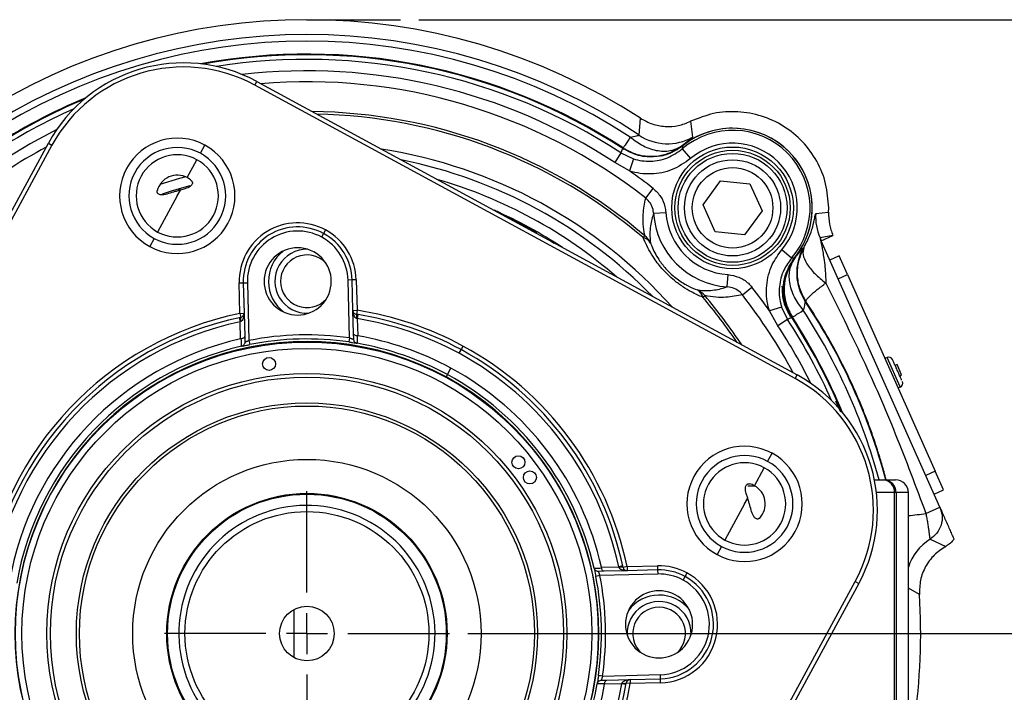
# Model space of a CAD drawing. Header units: inches. Extents: x 0.4 to 16.6, y 0.2 to 10.8.
# Tile 5 of 23: x 2.3 to 5, y 6 to 7.8. Entities that reach past the tile are written whole.
import ezdxf

# ---------------------------------------------------------------- set-up
doc = ezdxf.new("R2010")
doc.units = ezdxf.units.IN
doc.header["$MEASUREMENT"] = 0
doc.layers.add('SLD-0', color=7, linetype='Continuous', lineweight=25)
doc.styles.add('SLDTEXTSTYLE0', font='TXT', dxfattribs={"width": 0.75})
doc.dimstyles.new('SLDDIMSTYLE0', dxfattribs={"dimtxt": 0.125, "dimasz": 0.13, "dimexe": 0, "dimexo": 0.0625, "dimgap": 0.03125, "dimtad": 0, "dimtih": 1, "dimtoh": 1, "dimlfac": 1.8, "dimrnd": 1e-09, "dimzin": 12, "dimdsep": 46, "dimtxsty": 'SLDTEXTSTYLE0', "dimsah": 1, "dimcen": 0.09, "dimadec": 0, "dimazin": 3, "dimtfac": 1, "dimtofl": 0, "dimtmove": 0, "dimatfit": 3, "dimfxl": 0, "dimfrac": 2, "dimtolj": 1, "dimtzin": 12, "dimarcsym": 0})

# ---------------------------------------------------------------- blocks, each defined once
blk = doc.blocks.new('_D')
at = {"layer": 'SLD-0'}
for p, q in [((3.4096, 7.791), (6.5846, 7.791)), ((6.4596, 7.791), (6.4596, 5.3084)), ((6.321, 5.0827), (6.2829, 5.0827)), ((6.2829, 5.0827), (6.2829, 4.8843)), ((6.5981, 5.0827), (6.6362, 5.0827)), ((6.6362, 5.0827), (6.6362, 4.8843)), ((6.2829, 4.8843), (6.321, 4.8843)), ((6.4596, 3.7149), (6.4596, 4.8589)), ((6.6362, 4.8843), (6.5981, 4.8843)), ((5.5893, 3.7149), (6.5846, 3.7149))]:
    blk.add_line(p, q, dxfattribs=at)
for points in [[(6.4596, 7.791), (6.4396, 7.661), (6.4796, 7.661)], [(6.4596, 3.7149), (6.4796, 3.8449), (6.4396, 3.8449)]]:
    blk.add_solid(points, dxfattribs=at)
at = {"layer": 'SLD-0', "char_height": 0.125, "attachment_point": 1, "style": 'SLDTEXTSTYLE0'}
for s, insert in [('7.34', (6.2979, 5.2692)), ('186', (6.321, 5.0454))]:
    blk.add_mtext(s, dxfattribs=dict(at, insert=insert))
blk = doc.blocks.new('_D_4')
at = {"layer": 'SLD-0'}
for p, q in [((3.5422, 6.1271), (6.2295, 6.1271)), ((6.1045, 6.1271), (6.1045, 4.5456)), ((5.966, 4.3198), (5.9279, 4.3198)), ((5.9279, 4.3198), (5.9279, 4.1214)), ((6.2431, 4.3198), (6.2811, 4.3198)), ((6.2811, 4.3198), (6.2811, 4.1214)), ((5.9279, 4.1214), (5.966, 4.1214)), ((6.2811, 4.1214), (6.2431, 4.1214)), ((6.1045, 3.7149), (6.1045, 4.096)), ((5.5893, 3.7149), (6.2295, 3.7149))]:
    blk.add_line(p, q, dxfattribs=at)
for points in [[(6.1045, 6.1271), (6.0845, 5.9971), (6.1245, 5.9971)], [(6.1045, 3.7149), (6.1245, 3.8449), (6.0845, 3.8449)]]:
    blk.add_solid(points, dxfattribs=at)
at = {"layer": 'SLD-0', "char_height": 0.125, "attachment_point": 1, "style": 'SLDTEXTSTYLE0'}
for s, insert in [('4.34', (5.9429, 4.5063)), ('110', (5.966, 4.2825))]:
    blk.add_mtext(s, dxfattribs=dict(at, insert=insert))
blk = doc.blocks.new('SW_CENTERMARKSYMBOL_1')
at = {"layer": 'SLD-0', "color": 0}
for p, q in [((0, 0.1111), (0, 0.3861)), ((0, 0), (0, 0.0556)), ((-0.1111, 0), (-0.3861, 0)), ((0, 0), (-0.0556, 0)), ((0, 0), (0, -0.0556)), ((0, 0), (0.0556, 0)), ((0.1111, 0), (0.3861, 0)), ((0, -0.1111), (0, -0.3861))]:
    blk.add_line(p, q, dxfattribs=at)

msp = doc.modelspace()

# ---------------------------------------------------------------- linework, layer by layer
at = {"color": 7, "linetype": 'Continuous', "lineweight": 25}
for p, q in [((2.9649, 7.6135), (2.9702, 7.6232)), ((4.4296, 6.8182), (2.9649, 7.6135)), ((2.9702, 7.6232), (4.4349, 6.828)), ((4.0065, 7.478), (4.0103, 7.5239)), ((4.1464, 7.5155), (4.1518, 7.4727)), ((1.61, 5.9912), (2.4052, 7.4559)), ((2.415, 7.4506), (1.6197, 5.9859)), ((2.4052, 7.4559), (2.415, 7.4506)), ((2.8173, 7.4288), (2.8292, 7.4508)), ((3.9575, 7.4299), (3.9405, 7.4039)), ((3.9575, 7.4299), (3.991, 7.414)), ((3.9648, 7.4383), (3.9634, 7.4432)), ((4.1236, 7.4408), (4.1461, 7.4144)), ((2.7814, 7.3628), (2.8079, 7.4115)), ((3.9805, 7.381), (3.9405, 7.4039)), ((3.991, 7.414), (3.9805, 7.381)), ((4.1803, 7.2893), (4.2273, 7.3542)), ((4.2273, 7.3542), (4.3071, 7.3459)), ((4.3071, 7.3459), (4.3398, 7.2727)), ((2.7547, 7.3135), (2.7632, 7.3291)), ((2.7756, 7.3326), (2.7632, 7.3291)), ((4.0246, 7.3076), (4.0448, 7.3336)), ((2.7547, 7.3135), (2.7015, 7.2155)), ((4.2129, 7.2161), (4.1803, 7.2893)), ((4.0458, 7.2666), (4.079, 7.2688)), ((4.3398, 7.2727), (4.2927, 7.2078)), ((4.4855, 7.2656), (4.5204, 7.269)), ((4.5204, 7.269), (4.5206, 7.281)), ((3.1462, 7.2015), (3.1515, 7.2113)), ((3.1568, 7.2211), (3.1515, 7.2113)), ((4.2927, 7.2078), (4.2129, 7.2161)), ((2.6921, 7.1982), (2.6801, 7.1762)), ((4.0177, 7.2004), (4.0221, 7.2055)), ((4.5322, 7.2061), (4.4972, 7.1997)), ((4.4972, 7.1997), (4.5006, 7.192)), ((4.5006, 7.192), (4.5322, 7.2061)), ((4.8221, 6.4698), (4.5006, 7.192)), ((4.4199, 7.1446), (4.3935, 7.1671)), ((4.4517, 7.1727), (4.453, 7.1725)), ((4.5494, 7.1508), (4.524, 7.1395)), ((4.572, 7.1), (4.5494, 7.1508)), ((4.2456, 7.0668), (4.2479, 7.1)), ((4.5466, 7.0887), (4.572, 7.1)), ((4.572, 7.1), (4.8092, 6.5671)), ((2.9225, 7.0775), (2.9336, 7.0778)), ((2.9247, 6.995), (2.9225, 7.0775)), ((2.9336, 7.0778), (2.9447, 7.0781)), ((2.9336, 7.0778), (2.9358, 6.9953)), ((2.9447, 7.0781), (2.9488, 6.9213)), ((3.2286, 7.0855), (3.2175, 7.0852)), ((3.2216, 6.9285), (3.2175, 7.0852)), ((3.2398, 7.0858), (3.2286, 7.0855)), ((3.2308, 7.003), (3.2286, 7.0855)), ((3.2398, 7.0858), (3.2419, 7.0033)), ((4.3981, 7.0734), (4.4007, 7.0826)), ((4.2866, 7.0455), (4.3126, 7.0658)), ((4.3981, 7.059), (4.3977, 7.0601)), ((4.398, 7.0616), (4.398, 7.0645)), ((4.3981, 7.059), (4.398, 7.0616)), ((4.1794, 7.0386), (4.1845, 7.043)), ((4.4584, 7.0275), (4.4571, 7.0274)), ((2.9247, 6.995), (2.9358, 6.9953)), ((2.9247, 6.995), (2.9269, 6.9841)), ((2.9358, 6.9953), (2.9374, 6.9325)), ((3.2308, 7.003), (3.2419, 7.0033)), ((3.2324, 6.9403), (3.2308, 7.003)), ((3.2419, 7.0033), (3.2402, 6.9923)), ((4.393, 7.012), (4.36, 7.0015)), ((4.3829, 6.9614), (4.36, 7.0015)), ((4.393, 7.012), (4.409, 6.9784)), ((2.9229, 6.9833), (2.9252, 6.9724)), ((2.9265, 6.9257), (2.9252, 6.9724)), ((3.2443, 6.9917), (3.2425, 6.9807)), ((3.2425, 6.9807), (3.2437, 6.934)), ((4.409, 6.9784), (4.3829, 6.9614)), ((4.4223, 6.9844), (4.4173, 6.9858)), ((3.2329, 6.9246), (3.2324, 6.9403)), ((2.9374, 6.9325), (2.9378, 6.9169)), ((2.9488, 6.9213), (2.951, 6.9104)), ((3.2216, 6.9285), (3.2201, 6.9175)), ((3.5186, 6.8868), (3.5239, 6.8965)), ((3.5292, 6.9063), (3.5239, 6.8965)), ((4.679, 6.8753), (4.6732, 6.8727)), ((3.4872, 6.8289), (3.4967, 6.8465)), ((4.7058, 6.856), (4.7008, 6.8538)), ((4.7183, 6.8281), (4.7058, 6.856)), ((3.4872, 6.8289), (3.4837, 6.8226)), ((4.4296, 6.8182), (4.4349, 6.828)), ((4.7132, 6.8259), (4.7183, 6.8281)), ((4.7088, 6.7928), (4.7146, 6.7954)), ((4.5535, 6.7272), (4.5395, 6.7574)), ((4.3551, 6.5938), (4.3671, 6.6158)), ((4.3193, 6.5278), (4.3458, 6.5765)), ((4.8092, 6.5671), (4.7838, 6.5558)), ((4.8318, 6.5164), (4.8092, 6.5671)), ((4.6446, 6.5438), (4.669, 6.5438)), ((4.669, 6.5438), (4.7019, 6.5438)), ((4.8064, 6.5051), (4.8318, 6.5164)), ((4.2925, 6.4785), (4.301, 6.4941)), ((4.301, 6.4941), (4.2972, 6.5065)), ((4.6989, 5.7451), (4.6989, 6.509)), ((4.7037, 6.509), (4.6989, 6.509)), ((4.7037, 6.509), (4.7037, 5.7451)), ((4.7366, 6.509), (4.7037, 6.509)), ((4.7366, 6.1955), (4.7366, 6.509)), ((4.7366, 6.1955), (4.7366, 6.509)), ((4.2925, 6.4785), (4.2393, 6.3805)), ((4.784, 6.4529), (4.8221, 6.4698)), ((4.7954, 6.3827), (4.838, 6.3633)), ((4.2299, 6.3632), (4.218, 6.3412)), ((3.9048, 6.3067), (3.9514, 6.308)), ((3.9623, 6.3103), (3.9514, 6.308)), ((3.974, 6.3086), (3.9631, 6.3063)), ((3.974, 6.3086), (4.0565, 6.3107)), ((3.974, 6.3086), (3.9743, 6.2974)), ((4.0568, 6.2996), (3.9743, 6.2974)), ((4.0565, 6.3107), (4.0568, 6.2996)), ((4.0568, 6.2996), (4.0571, 6.2885)), ((3.9003, 6.2844), (3.8894, 6.2822)), ((3.9116, 6.2958), (3.8959, 6.2954)), ((4.0571, 6.2885), (3.9003, 6.2844)), ((3.9743, 6.2974), (3.9116, 6.2958)), ((4.1258, 6.272), (4.1311, 6.2818)), ((4.1364, 6.2915), (4.1311, 6.2818)), ((3.7972, 4.8036), (4.5925, 6.2683)), ((4.6023, 6.263), (3.807, 4.7983)), ((4.5925, 6.2683), (4.6023, 6.263)), ((3.0717, 6.0617), (3.0717, 6.1925)), ((4.7366, 6.1955), (4.7366, 6.1955)), ((4.7366, 5.7451), (4.7366, 6.0587)), ((4.7366, 5.7451), (4.7366, 6.0587)), ((4.7366, 6.0587), (4.7366, 6.0587)), ((3.9075, 6.0116), (3.8965, 6.0132)), ((3.9075, 6.0116), (4.0642, 6.0157)), ((4.0645, 6.0046), (4.0642, 6.0157)), ((3.9037, 6.0004), (3.9193, 6.0008)), ((3.9597, 5.9907), (3.9131, 5.9895)), ((3.9193, 6.0008), (3.982, 6.0024)), ((3.9707, 5.989), (3.9597, 5.9907)), ((3.9823, 5.9913), (3.9713, 5.993)), ((3.982, 6.0024), (4.0645, 6.0046)), ((3.982, 6.0024), (3.9823, 5.9913)), ((4.0648, 5.9935), (3.9823, 5.9913)), ((4.0648, 5.9935), (4.0645, 6.0046))]:
    msp.add_line(p, q, dxfattribs=at)
at = {"color": 8, "linetype": 'Continuous', "lineweight": 25}
for p, q in [((2.7577, 7.3305), (2.7626, 7.3319)), ((3.7608, 7.1952), (3.7763, 7.1856)), ((4.7146, 6.7954), (4.679, 6.8753)), ((4.3217, 6.5264), (4.3011, 6.5264)), ((4.6989, 6.509), (4.6501, 6.509)), ((4.7366, 6.509), (4.7366, 6.509)), ((4.7666, 6.233), (4.7366, 6.2504))]:
    msp.add_line(p, q, dxfattribs=at)
at = {"color": 8, "linetype": 'Continuous', "lineweight": 25, "flags": 128}
for points in [[(2.4283, 7.4934), (2.3555, 7.4549), (2.2718, 7.4039)], [(2.7776, 7.3647), (2.7609, 7.3601), (2.7076, 7.3439)], [(2.7146, 7.3193), (2.7415, 7.3278), (2.7898, 7.3414)], [(3.6402, 7.2604), (3.6555, 7.253), (3.7292, 7.214)]]:
    msp.add_lwpolyline(points, dxfattribs=at)
at = {"color": 7, "linetype": 'Continuous', "lineweight": 25}
for centre, radius in [((4.26, 7.281), 0.1649), ((4.26, 7.281), 0.1562), ((4.26, 7.281), 0.1476), ((4.26, 7.281), 0.1303), ((4.26, 7.281), 0.1092), ((3.1061, 6.1271), 0.79), ((3.1061, 6.1271), 0.7726), ((3.0034, 6.8578), 0.0176), ((3.1061, 6.1271), 0.7049), ((3.1061, 6.1271), 0.6953), ((3.1061, 6.1271), 0.625), ((3.1061, 6.1271), 0.6167), ((3.1061, 6.1271), 0.4722), ((3.6795, 6.5914), 0.0176), ((3.7105, 6.5503), 0.0176), ((3.1061, 6.1271), 0.38), ((3.1061, 6.1271), 0.3778), ((3.1061, 6.1271), 0.3306), ((3.1061, 6.1271), 0.0739)]:
    msp.add_circle(centre, radius, dxfattribs=at)
for centre, radius, start, end in [((3.1061, 6.1271), 1.6639, 57.0827, 122.9173), ((3.1061, 6.1271), 1.6235, 56.3186, 123.6814), ((3.1061, 6.1271), 1.6059, 56.9214, 123.0786), ((3.1061, 6.1271), 1.5689, 56.9123, 100.357), ((2.7714, 7.2571), 0.4167, 61.5, 151.5), ((2.7714, 7.2571), 0.4056, 61.5, 151.5), ((3.1061, 6.1271), 1.5689, 112.643, 123.0877), ((4.0835, 7.5937), 0.1389, 236.3445, 299.4476), ((4.2601, 7.281), 0.2101, 319.4979, 130.5021), ((4.2601, 7.281), 0.2158, 90, 128.7347), ((4.2601, 7.281), 0.2158, 321.2653, 128.7347), ((4.2601, 7.281), 0.2158, 321.2653, 90), ((2.7547, 7.3135), 0.1563, 61.5, 241.5), ((2.7547, 7.3135), 0.1563, 241.5, 61.5), ((4.2601, 7.281), 0.1754, 319.4979, 130.5021), ((2.7547, 7.3135), 0.1312, 61.5, 241.5), ((2.7547, 7.3135), 0.1115, 61.5, 241.5), ((2.7547, 7.3135), 0.1312, 241.5, 61.5), ((2.7547, 7.3135), 0.1115, 241.5, 61.5), ((2.7547, 7.3135), 0.0561, 61.5, 166.0911), ((3.1061, 6.1271), 1.5287, 52.1172, 55.1115), ((2.7547, 7.3135), 0.0561, 46.9089, 61.5), ((4.2601, 7.281), 0.2148, 183.8578, 266.1422), ((4.2601, 7.281), 0.1815, 183.8578, 266.1422), ((4.6241, 7.2562), 0.1389, 176.0971, 203.9901), ((3.0811, 7.0816), 0.1587, 61.5, 181.5), ((3.0811, 7.0816), 0.1476, 61.5, 181.5), ((3.0811, 7.0816), 0.1365, 61.5, 181.5), ((3.0811, 7.0816), 0.1476, 1.5, 61.5), ((3.0811, 7.0816), 0.1587, 1.5, 61.5), ((3.0811, 7.0816), 0.1365, 1.5, 61.5), ((4.0106, 7.1703), 0.0309, 29.5769, 76.7558), ((3.9887, 7.1638), 0.0534, 23.9953, 51.3241), ((3.0811, 7.0816), 0.0911, 61.5, 241.5), ((3.1061, 7.082), 0.1042, 128.2145, 233.2855), ((3.1061, 7.082), 0.0868, 88.7992, 272.7008), ((3.0811, 7.0816), 0.0911, 241.5, 61.5), ((4.5727, 7.1044), 0.1389, 150.5524, 213.6555), ((3.1061, 7.082), 0.0714, 44.3049, 317.1951), ((4.1493, 7.0316), 0.0309, 13.2442, 60.4231), ((4.1428, 7.0096), 0.0534, 38.6759, 66.0047), ((3.1061, 6.1271), 1.5287, 34.8885, 37.8828), ((3.1061, 6.1271), 0.8867, 101.8094, 171.1906), ((2.9247, 6.995), 0.0111, 281.8094, 1.5), ((3.2419, 7.0033), 0.0111, 181.5, 261.1906), ((3.1061, 6.1271), 0.8867, 61.5, 81.1906), ((3.1061, 6.1271), 0.8756, 101.8094, 171.1906), ((3.1061, 6.1271), 0.8644, 102.0774, 170.9226), ((2.9429, 6.9791), 0.0168, 162.4816, 200.5184), ((3.1061, 6.1271), 0.8756, 61.5, 81.1906), ((3.2245, 6.9864), 0.0168, 342.4816, 20.5184), ((3.1061, 6.1271), 0.8644, 61.5, 80.9226), ((3.1061, 6.1271), 1.5688, 22.6458, 33.0877), ((3.1061, 6.1271), 0.8186, 102.6773, 170.3227), ((3.1061, 6.1271), 0.7914, 61.5, 241.5), ((3.1061, 6.1271), 0.8097, 81.7971, 101.2029), ((3.1061, 6.1271), 0.7985, 81.7971, 101.2029), ((3.1061, 6.1271), 0.7985, 61.5, 80.1766), ((3.1061, 6.1271), 0.8186, 61.5, 80.3227), ((3.1061, 6.1271), 0.7985, 102.8234, 170.1766), ((3.1061, 6.1271), 0.8644, 12.0774, 61.5), ((3.1061, 6.1271), 0.8756, 11.8094, 61.5), ((3.1061, 6.1271), 0.8867, 11.8094, 61.5), ((4.6835, 6.8651), 0.0111, 24, 114), ((3.1061, 6.1271), 0.8186, 12.6773, 61.5), ((3.1061, 6.1271), 0.7914, 241.5, 61.5), ((3.1061, 6.1271), 0.7985, 12.8234, 61.5), ((4.2361, 6.4618), 0.4056, 331.5, 61.5), ((4.2361, 6.4618), 0.4167, 331.5, 61.5), ((4.7101, 6.8055), 0.0111, 294, 24), ((4.2925, 6.4785), 0.1563, 61.5, 241.5), ((4.2925, 6.4785), 0.1312, 61.5, 241.5), ((4.2925, 6.4785), 0.1563, 241.5, 61.5), ((4.2925, 6.4785), 0.1312, 241.5, 61.5), ((4.2925, 6.4785), 0.1115, 61.5, 241.5), ((4.2925, 6.4785), 0.1115, 241.5, 61.5), ((4.6664, 6.5113), 0.0326, 356.0742, 85.4441), ((4.669, 6.509), 0.0347, 359.9756, 89.9756), ((4.7019, 6.509), 0.0347, 0, 90), ((4.7019, 6.509), 0.0347, 359.9756, 89.9756), ((4.2925, 6.4785), 0.0561, 61.5, 76.0911), ((4.2925, 6.4785), 0.0561, 316.9089, 61.5), ((3.1061, 6.1271), 0.3472, 245.0053, 235.3929), ((3.9581, 6.2903), 0.0168, 72.4816, 110.5184), ((3.974, 6.3086), 0.0111, 191.8094, 271.5), ((4.0607, 6.1521), 0.1587, 61.5, 91.5), ((4.0607, 6.1521), 0.1476, 61.5, 91.5), ((3.1061, 6.1271), 0.7985, 351.7971, 11.2029), ((3.1061, 6.1271), 0.8097, 351.7971, 11.2029), ((4.0607, 6.1521), 0.1365, 61.5, 91.5), ((4.0607, 6.1521), 0.1476, 271.5, 61.5), ((4.0607, 6.1521), 0.1587, 271.5, 61.5), ((4.0607, 6.1521), 0.1365, 271.5, 61.5), ((4.0607, 6.1521), 0.0911, 61.5, 241.5), ((4.061, 6.1271), 0.1042, 38.2145, 143.2855), ((4.0607, 6.1521), 0.0911, 241.5, 61.5), ((3.1061, 6.1271), 1.6639, 351.6439, 3.6483), ((4.061, 6.1271), 0.0868, 358.7992, 182.7008), ((4.061, 6.1271), 0.0714, 90, 227.1951), ((4.061, 6.1271), 0.0714, 314.3049, 90), ((3.1061, 6.1271), 0.7985, 282.8234, 350.1766), ((3.1061, 6.1271), 0.8756, 281.8094, 351.1906), ((3.1061, 6.1271), 0.8186, 282.6773, 350.3227), ((3.1061, 6.1271), 0.8644, 282.0774, 350.9226), ((3.1061, 6.1271), 0.8867, 281.8094, 351.1906), ((3.9655, 6.0087), 0.0168, 252.4816, 290.5184), ((3.9823, 5.9913), 0.0111, 91.5, 171.1906)]:
    msp.add_arc(centre, radius, start, end, dxfattribs=at)
at = {"color": 8, "linetype": 'Continuous', "lineweight": 25}
for centre, radius, start, end in [((3.1061, 6.1271), 1.5707, 56.9214, 100.5733), ((3.1061, 6.1271), 1.5688, 56.9123, 100.3542), ((3.1061, 6.1271), 1.5563, 56.8366, 99.0631), ((3.1061, 6.1271), 1.5253, 56.8366, 96.6143), ((3.1061, 6.1271), 1.4957, 52.1172, 94.8084), ((3.1061, 6.1271), 1.5707, 112.4267, 123.0786), ((3.1061, 6.1271), 1.5688, 112.6458, 123.0877), ((3.1061, 6.1271), 1.5563, 113.9369, 123.1634), ((3.1061, 6.1271), 1.4149, 49.6581, 89.4378), ((3.1061, 6.1271), 1.4081, 49.6581, 88.9144), ((3.1061, 6.1271), 1.4957, 118.1916, 127.8828), ((3.1061, 6.1271), 1.3282, 41.7449, 81.2551), ((3.1061, 6.1271), 1.3088, 44.2565, 78.7435), ((3.1061, 6.1271), 1.2804, 48.9816, 74.0184), ((3.1061, 6.1271), 1.2548, 56.4872, 66.1028), ((3.1061, 6.1271), 1.4081, 34.0856, 40.3419), ((3.1061, 6.1271), 1.4149, 33.5622, 40.3419), ((3.1061, 6.1271), 1.4957, 28.1916, 37.8828), ((3.1061, 6.1271), 1.6235, 14.8715, 33.6814), ((3.1061, 6.1271), 1.6059, 15.0381, 33.0786), ((3.1061, 6.1271), 1.5563, 23.9369, 33.1634), ((3.1061, 6.1271), 1.5707, 22.4267, 33.0786), ((3.1061, 6.1271), 1.5253, 26.3857, 33.1634), ((4.6586, 7.2313), 0.7885, 275.6804, 279.1568), ((4.869, 6.2648), 0.139, 121.954, 162.2998)]:
    msp.add_arc(centre, radius, start, end, dxfattribs=at)
at = {"color": 7, "linetype": 'Continuous', "lineweight": 25}
for points in [[(4.5206, 7.281), (4.519, 7.303), (4.5158, 7.3469), (4.4903, 7.4086), (4.4513, 7.4622), (4.3999, 7.5042), (4.3396, 7.5321), (4.2744, 7.5438), (4.2077, 7.5399), (4.1668, 7.5236), (4.1464, 7.5155)], [(3.9826, 7.4727), (3.9772, 7.4644), (3.9664, 7.4478), (3.9644, 7.4448), (3.9634, 7.4432)], [(4.4223, 6.9844), (4.4238, 6.9854), (4.4268, 6.9874), (4.4434, 6.9982), (4.4517, 7.0036)], [(4.8221, 6.4698), (4.8247, 6.4619), (4.8299, 6.446), (4.8264, 6.4209), (4.8152, 6.398), (4.802, 6.3878), (4.7954, 6.3827)]]:
    msp.add_open_spline(points, degree=3, dxfattribs=at)
for points, knots in [([(4.0103, 7.5239), (4.0208, 7.5181), (4.0417, 7.5067), (4.0772, 7.5005), (4.1132, 7.5023), (4.1353, 7.5111), (4.1464, 7.5155)], [0, 0, 0, 0, 0.2497749, 0.5001063, 0.7504511, 1, 1, 1, 1]), ([(3.9826, 7.4727), (3.9887, 7.4741), (3.9978, 7.4763), (4.0055, 7.4774), (4.0061, 7.4778), (4.0065, 7.478)], [0, 0, 0, 0, 0.497936, 0.748079, 1, 1, 1, 1]), ([(3.9634, 7.4432), (3.9759, 7.4366), (4.0015, 7.423), (4.0425, 7.4191), (4.086, 7.4259), (4.1107, 7.4414), (4.1255, 7.4508)], [0, 0, 0, 0, 0.243881, 0.500124, 0.699654, 1, 1, 1, 1]), ([(3.9826, 7.4727), (3.9942, 7.464), (4.0182, 7.4461), (4.0582, 7.4339), (4.0964, 7.4342), (4.116, 7.4454), (4.1255, 7.4508)], [0, 0, 0, 0, 0.243136, 0.5, 0.756864, 1, 1, 1, 1]), ([(4.1253, 7.449), (4.1121, 7.4402), (4.0936, 7.4278), (4.0722, 7.4226), (4.066, 7.4212)], [0, 0, 0, 0, 0.71275, 1, 1, 1, 1]), ([(4.1251, 7.4494), (4.112, 7.4406), (4.094, 7.4285), (4.0732, 7.4233), (4.0676, 7.4219)], [0, 0, 0, 0, 0.729749, 1, 1, 1, 1]), ([(4.1251, 7.4494), (4.1248, 7.4477), (4.1242, 7.4449), (4.1238, 7.442), (4.1236, 7.4408)], [0, 0, 0, 0, 0.576727, 1, 1, 1, 1]), ([(4.1518, 7.4727), (4.1507, 7.4715), (4.1485, 7.4692), (4.1331, 7.4569), (4.1255, 7.4508)], [0, 0, 0, 0, 0.500346, 1, 1, 1, 1]), ([(3.9575, 7.4299), (3.9582, 7.4317), (3.9599, 7.4356), (3.9616, 7.4394), (3.9626, 7.4415)], [0, 0, 0, 0, 0.450353, 1, 1, 1, 1]), ([(4.0595, 7.4207), (4.0569, 7.4204), (4.0389, 7.4179), (4.0042, 7.4199), (3.9765, 7.4343), (3.9626, 7.4415)], [0, 0, 0, 0, 0.07803, 0.53902, 1, 1, 1, 1]), ([(3.991, 7.414), (3.9912, 7.4139), (4.0061, 7.4092), (4.0377, 7.4049), (4.0849, 7.4138), (4.1107, 7.4318), (4.1236, 7.4408)], [0, 0, 0, 0, 0.0032673, 0.3349165, 0.6673831, 1, 1, 1, 1]), ([(4.0676, 7.4219), (4.0675, 7.4218), (4.0647, 7.4213), (4.0621, 7.421), (4.0595, 7.4207)], [0, 0, 0, 0, 0.020091, 1, 1, 1, 1]), ([(4.1461, 7.4144), (4.13, 7.4032), (4.0978, 7.3807), (4.0388, 7.3697), (3.9994, 7.375), (3.9807, 7.3809), (3.9805, 7.381)], [0, 0, 0, 0, 0.332453, 0.664935, 0.996731, 1, 1, 1, 1]), ([(2.793, 7.3544), (2.7936, 7.3538), (2.7946, 7.3527), (2.7956, 7.3505), (2.7958, 7.3483), (2.7952, 7.3454), (2.7933, 7.3424), (2.7875, 7.3367), (2.7809, 7.3344), (2.7756, 7.3326)], [0, 0, 0, 0, 0.064717, 0.125011, 0.185632, 0.251502, 0.376747, 0.502182, 1, 1, 1, 1]), ([(2.7267, 7.3181), (2.7214, 7.3168), (2.7146, 7.3151), (2.7066, 7.3167), (2.7034, 7.3182), (2.7013, 7.3202), (2.7002, 7.3223), (2.6998, 7.3246), (2.7001, 7.3262), (2.7003, 7.327)], [0, 0, 0, 0, 0.495678, 0.622011, 0.747804, 0.813896, 0.874683, 0.935121, 1, 1, 1, 1]), ([(2.7632, 7.3291), (2.7601, 7.3282), (2.7555, 7.3269), (2.749, 7.325), (2.7395, 7.3221), (2.7324, 7.3199), (2.7267, 7.3181)], [0, 0, 0, 0, 0.251096, 0.375964, 0.500949, 1, 1, 1, 1]), ([(4.0448, 7.3336), (4.052, 7.3267), (4.0666, 7.3129), (4.0766, 7.289), (4.0784, 7.274), (4.079, 7.2688)], [0, 0, 0, 0, 0.397023, 0.793893, 1, 1, 1, 1]), ([(4.0221, 7.2055), (4.022, 7.206), (4.0197, 7.2171), (4.0173, 7.2369), (4.0172, 7.2713), (4.0216, 7.2932), (4.0246, 7.3076)], [0, 0, 0, 0, 0.010656, 0.261885, 0.513518, 1, 1, 1, 1]), ([(4.0458, 7.2666), (4.0454, 7.2698), (4.0443, 7.2793), (4.0382, 7.2944), (4.0291, 7.3032), (4.0246, 7.3076)], [0, 0, 0, 0, 0.207401, 0.604963, 1, 1, 1, 1]), ([(4.0458, 7.2666), (4.0426, 7.2554), (4.0377, 7.2382), (4.0352, 7.2108), (4.0367, 7.194), (4.0375, 7.1855)], [0, 0, 0, 0, 0.478635, 0.739204, 1, 1, 1, 1]), ([(4.453, 7.1725), (4.4591, 7.1844), (4.4713, 7.208), (4.4795, 7.2369), (4.4839, 7.2602), (4.485, 7.2638), (4.4855, 7.2656)], [0, 0, 0, 0, 0.250221, 0.499617, 0.749828, 1, 1, 1, 1]), ([(4.5204, 7.269), (4.5205, 7.2582), (4.5208, 7.2365), (4.5284, 7.2163), (4.5322, 7.2061)], [0, 0, 0, 0, 0.498332, 1, 1, 1, 1]), ([(4.1794, 7.0386), (4.1691, 7.0431), (4.1514, 7.0507), (4.125, 7.0667), (4.0988, 7.0861), (4.0712, 7.1125), (4.0426, 7.1491), (4.0265, 7.1788), (4.0191, 7.1968), (4.0177, 7.2004)], [0, 0, 0, 0, 0.162162, 0.279449, 0.396439, 0.554663, 0.712236, 0.942879, 1, 1, 1, 1]), ([(4.0375, 7.1855), (4.0386, 7.1827), (4.0439, 7.1687), (4.0557, 7.1455), (4.0774, 7.117), (4.0933, 7.1015), (4.1107, 7.087), (4.1248, 7.0775), (4.1455, 7.0661), (4.1564, 7.0617), (4.1646, 7.0584)], [0, 0, 0, 0, 0.0604263, 0.2958272, 0.4481007, 0.5756539, 0.5987821, 0.7719113, 0.8304807, 1, 1, 1, 1]), ([(4.4972, 7.1997), (4.4972, 7.1996), (4.4972, 7.1994), (4.4975, 7.1976), (4.4981, 7.1948), (4.4994, 7.1881), (4.5017, 7.1773), (4.5047, 7.1616), (4.5077, 7.143), (4.5105, 7.1215), (4.5124, 7.0989), (4.5125, 7.0843), (4.5126, 7.0771)], [0, 0, 0, 0, 0.026041, 0.054674, 0.087614, 0.126006, 0.251224, 0.358574, 0.501003, 0.680493, 0.843924, 1, 1, 1, 1]), ([(4.36, 7.0015), (4.3589, 7.0052), (4.3523, 7.0276), (4.3495, 7.0711), (4.3633, 7.1254), (4.3841, 7.1542), (4.3935, 7.1671)], [0, 0, 0, 0, 0.067291, 0.398, 0.728909, 1, 1, 1, 1]), ([(4.4298, 7.1464), (4.436, 7.1541), (4.4482, 7.1695), (4.4506, 7.1716), (4.4517, 7.1727)], [0, 0, 0, 0, 0.499962, 1, 1, 1, 1]), ([(4.453, 7.1725), (4.4477, 7.1611), (4.4369, 7.1379), (4.4337, 7.0991), (4.4399, 7.0608), (4.4523, 7.0385), (4.4584, 7.0275)], [0, 0, 0, 0, 0.247693, 0.4998393, 0.7540829, 1, 1, 1, 1]), ([(4.453, 7.1725), (4.4515, 7.1667), (4.4486, 7.1548), (4.4596, 7.13), (4.4809, 7.103), (4.5022, 7.0856), (4.5126, 7.0771)], [0, 0, 0, 0, 0.243758, 0.5, 0.756242, 1, 1, 1, 1]), ([(4.4199, 7.1446), (4.4123, 7.1342), (4.3957, 7.1112), (4.3846, 7.0677), (4.3868, 7.0329), (4.3921, 7.015), (4.393, 7.012)], [0, 0, 0, 0, 0.271237, 0.602164, 0.932744, 1, 1, 1, 1]), ([(4.3977, 7.0601), (4.3978, 7.064), (4.3984, 7.0793), (4.4048, 7.1101), (4.4198, 7.1329), (4.4284, 7.146)], [0, 0, 0, 0, 0.125551, 0.495144, 1, 1, 1, 1]), ([(4.4298, 7.1464), (4.4205, 7.1316), (4.4049, 7.107), (4.3982, 7.0634), (4.402, 7.0224), (4.4156, 6.9968), (4.4223, 6.9844)], [0, 0, 0, 0, 0.30035, 0.499876, 0.756119, 1, 1, 1, 1]), ([(4.4517, 7.0036), (4.443, 7.0152), (4.4252, 7.0392), (4.413, 7.0792), (4.4132, 7.1174), (4.4244, 7.1369), (4.4298, 7.1464)], [0, 0, 0, 0, 0.243136, 0.5, 0.756864, 1, 1, 1, 1]), ([(4.4199, 7.1446), (4.4211, 7.1448), (4.4239, 7.1452), (4.4267, 7.1457), (4.4284, 7.146)], [0, 0, 0, 0, 0.423273, 1, 1, 1, 1]), ([(4.2479, 7.1), (4.2579, 7.0983), (4.278, 7.0949), (4.2997, 7.0807), (4.3095, 7.0694), (4.3126, 7.0658)], [0, 0, 0, 0, 0.403564, 0.807281, 1, 1, 1, 1]), ([(4.4584, 7.0275), (4.4588, 7.0291), (4.4596, 7.0324), (4.4707, 7.0436), (4.4882, 7.0586), (4.5046, 7.071), (4.5126, 7.0771)], [0, 0, 0, 0, 0.245667, 0.5, 0.754333, 1, 1, 1, 1]), ([(4.5126, 7.0771), (4.5464, 7.0093), (4.6134, 6.8751), (4.7042, 6.6667), (4.7571, 6.525), (4.784, 6.4529)], [0, 0, 0, 0, 0.3339052, 0.6605872, 1, 1, 1, 1]), ([(4.1646, 7.0584), (4.1649, 7.0584), (4.1739, 7.0572), (4.1901, 7.0564), (4.2174, 7.0585), (4.2345, 7.0635), (4.2456, 7.0668)], [0, 0, 0, 0, 0.009851, 0.265541, 0.521513, 1, 1, 1, 1]), ([(4.2866, 7.0455), (4.2846, 7.0478), (4.2784, 7.0549), (4.2647, 7.0637), (4.252, 7.0658), (4.2456, 7.0668)], [0, 0, 0, 0, 0.191451, 0.594457, 1, 1, 1, 1]), ([(4.4173, 6.9858), (4.4103, 6.9986), (4.3962, 7.0244), (4.3953, 7.0537), (4.3948, 7.0684)], [0, 0, 0, 0, 0.499936, 1, 1, 1, 1]), ([(4.398, 7.0616), (4.398, 7.0613), (4.3979, 7.0608), (4.3978, 7.0603), (4.3977, 7.0602), (4.3977, 7.0601)], [0, 0, 0, 0, 0.615731, 0.960281, 1, 1, 1, 1]), ([(4.4206, 6.9836), (4.4133, 6.9974), (4.4033, 7.0165), (4.3987, 7.0428), (4.3983, 7.0538), (4.3981, 7.059)], [0, 0, 0, 0, 0.584451, 0.802874, 1, 1, 1, 1]), ([(4.2866, 7.0455), (4.2722, 7.0426), (4.2501, 7.0382), (4.2157, 7.038), (4.1949, 7.0414), (4.1845, 7.043)], [0, 0, 0, 0, 0.486338, 0.743005, 1, 1, 1, 1]), ([(4.4571, 7.0274), (4.4568, 7.0271), (4.4564, 7.0264), (4.4553, 7.0188), (4.4532, 7.0097), (4.4517, 7.0036)], [0, 0, 0, 0, 0.249706, 0.501477, 1, 1, 1, 1]), ([(2.9358, 6.9953), (2.9355, 6.9904), (2.9352, 6.9836), (2.9316, 6.9767), (2.9292, 6.9742), (2.9278, 6.9735), (2.9272, 6.9732)], [0, 0, 0, 0, 0.594659, 0.832285, 0.923062, 1, 1, 1, 1]), ([(3.2405, 6.9814), (3.2399, 6.9817), (3.2385, 6.9823), (3.236, 6.9847), (3.232, 6.9914), (3.2313, 6.9982), (3.2308, 7.003)], [0, 0, 0, 0, 0.076929, 0.167715, 0.40534, 1, 1, 1, 1]), ([(2.9272, 6.9732), (2.9269, 6.973), (2.9262, 6.9728), (2.9255, 6.9725), (2.9252, 6.9724)], [0, 0, 0, 0, 0.559996, 1, 1, 1, 1]), ([(3.2425, 6.9807), (3.2421, 6.9808), (3.2415, 6.9811), (3.2408, 6.9813), (3.2405, 6.9814)], [0, 0, 0, 0, 0.560004, 1, 1, 1, 1]), ([(4.4206, 6.9836), (4.4184, 6.9826), (4.4146, 6.9809), (4.4107, 6.9792), (4.409, 6.9784)], [0, 0, 0, 0, 0.549647, 1, 1, 1, 1]), ([(3.2419, 6.9343), (3.2406, 6.9344), (3.2379, 6.9348), (3.235, 6.9362), (3.2329, 6.9381), (3.2326, 6.9395), (3.2324, 6.9403)], [0, 0, 0, 0, 0.23507, 0.499387, 0.70666, 1, 1, 1, 1]), ([(2.9283, 6.926), (2.928, 6.926), (2.9274, 6.9259), (2.9267, 6.9258), (2.9265, 6.9257)], [0, 0, 0, 0, 0.559984, 1, 1, 1, 1]), ([(2.9374, 6.9325), (2.9373, 6.9317), (2.937, 6.9303), (2.9351, 6.9283), (2.9323, 6.9268), (2.9296, 6.9263), (2.9283, 6.926)], [0, 0, 0, 0, 0.293395, 0.500647, 0.764963, 1, 1, 1, 1]), ([(2.9289, 6.9057), (2.9288, 6.9095), (2.9286, 6.9163), (2.9284, 6.9231), (2.9283, 6.926)], [0, 0, 0, 0, 0.56, 1, 1, 1, 1]), ([(2.9378, 6.9169), (2.9377, 6.9154), (2.9375, 6.9129), (2.9355, 6.9096), (2.9328, 6.907), (2.9304, 6.9062), (2.9292, 6.9058)], [0, 0, 0, 0, 0.290569, 0.499597, 0.75988, 1, 1, 1, 1]), ([(2.9378, 6.9169), (2.9379, 6.9169), (2.9379, 6.917), (2.9386, 6.9172), (2.9396, 6.9177), (2.9413, 6.9183), (2.9434, 6.9193), (2.946, 6.9203), (2.9478, 6.9209), (2.9488, 6.9213)], [0, 0, 0, 0, 0.115963, 0.237624, 0.365581, 0.500347, 0.678667, 0.821542, 1, 1, 1, 1]), ([(3.2201, 6.9175), (3.2233, 6.917), (3.2297, 6.916), (3.237, 6.9148), (3.2413, 6.9141), (3.2418, 6.914), (3.2421, 6.914)], [0, 0, 0, 0, 0.280032, 0.55927, 0.779597, 1, 1, 1, 1]), ([(3.2216, 6.9285), (3.2227, 6.9281), (3.2245, 6.9276), (3.2272, 6.9267), (3.2293, 6.9259), (3.231, 6.9253), (3.2321, 6.9249), (3.2327, 6.9247), (3.2328, 6.9246), (3.2329, 6.9246)], [0, 0, 0, 0, 0.1785669, 0.3215564, 0.5001165, 0.6347267, 0.7625548, 0.8841138, 1, 1, 1, 1]), ([(3.2421, 6.914), (3.2409, 6.9143), (3.2384, 6.915), (3.2355, 6.9174), (3.2334, 6.9207), (3.2331, 6.9232), (3.2329, 6.9246)], [0, 0, 0, 0, 0.240095, 0.500392, 0.709391, 1, 1, 1, 1]), ([(3.2419, 6.9343), (3.242, 6.9305), (3.2421, 6.9237), (3.2423, 6.9169), (3.2424, 6.9139)], [0, 0, 0, 0, 0.56, 1, 1, 1, 1]), ([(3.2437, 6.934), (3.2434, 6.9341), (3.2428, 6.9342), (3.2421, 6.9342), (3.2419, 6.9343)], [0, 0, 0, 0, 0.560017, 1, 1, 1, 1]), ([(3.2424, 6.9139), (3.2423, 6.9139), (3.2422, 6.9139), (3.2421, 6.914), (3.2421, 6.914)], [0, 0, 0, 0, 0.5600003, 1, 1, 1, 1]), ([(2.9292, 6.9058), (2.9291, 6.9058), (2.929, 6.9057), (2.9289, 6.9057), (2.9289, 6.9057)], [0, 0, 0, 0, 0.56, 1, 1, 1, 1]), ([(2.9292, 6.9058), (2.9295, 6.9059), (2.9302, 6.906), (2.9352, 6.9071), (2.9424, 6.9087), (2.9481, 6.9098), (2.951, 6.9104)], [0, 0, 0, 0, 0.250724, 0.500115, 0.74996, 1, 1, 1, 1]), ([(4.7184, 6.8141), (4.7174, 6.8164), (4.7159, 6.8198), (4.7129, 6.8265), (4.7103, 6.8323), (4.7076, 6.8383), (4.7042, 6.8461), (4.7001, 6.8553), (4.6968, 6.8626), (4.695, 6.8668), (4.6941, 6.8688), (4.6936, 6.8697), (4.6937, 6.8696), (4.6937, 6.8695)], [0, 0, 0, 0, 0.144034, 0.222332, 0.300768, 0.379067, 0.457503, 0.601537, 0.745571, 0.823869, 0.902305, 0.980604, 1, 1, 1, 1]), ([(4.2972, 6.5065), (4.2958, 6.5119), (4.2941, 6.5186), (4.2957, 6.5266), (4.2972, 6.5299), (4.2993, 6.5319), (4.3013, 6.533), (4.3036, 6.5334), (4.3052, 6.5331), (4.306, 6.5329)], [0, 0, 0, 0, 0.495678, 0.622011, 0.747804, 0.813896, 0.874683, 0.935121, 1, 1, 1, 1]), ([(4.3116, 6.4576), (4.31, 6.4634), (4.308, 6.4706), (4.3052, 6.4801), (4.3033, 6.4866), (4.3019, 6.4911), (4.301, 6.4941)], [0, 0, 0, 0, 0.501432, 0.626846, 0.751068, 1, 1, 1, 1]), ([(4.8606, 6.3833), (4.8597, 6.3855), (4.8578, 6.3897), (4.8549, 6.3963), (4.852, 6.4028), (4.849, 6.4094), (4.846, 6.4162), (4.8431, 6.4228), (4.84, 6.4297), (4.8369, 6.4367), (4.8337, 6.4439), (4.8309, 6.4503), (4.8284, 6.4558), (4.8264, 6.4603), (4.8248, 6.4639), (4.8234, 6.467), (4.8227, 6.4685), (4.8224, 6.4693), (4.8222, 6.4696), (4.8221, 6.4698)], [0, 0, 0, 0, 0.1288933, 0.2475797, 0.3560596, 0.4608365, 0.5613974, 0.6510692, 0.729854, 0.8124305, 0.8797571, 0.9318492, 0.9607868, 0.9816138, 0.9944274, 0.9979621, 0.9991116, 0.9995759, 1, 1, 1, 1]), ([(4.3335, 6.4402), (4.3329, 6.4396), (4.3317, 6.4386), (4.3295, 6.4376), (4.3273, 6.4374), (4.3244, 6.438), (4.3214, 6.4399), (4.3157, 6.4457), (4.3135, 6.4523), (4.3116, 6.4576)], [0, 0, 0, 0, 0.064717, 0.125011, 0.185632, 0.251502, 0.376747, 0.502182, 1, 1, 1, 1]), ([(4.784, 6.4529), (4.7849, 6.4486), (4.7865, 6.44), (4.7888, 6.4269), (4.7906, 6.4147), (4.7922, 6.4038), (4.7934, 6.395), (4.7943, 6.3882), (4.795, 6.3837), (4.7953, 6.383), (4.7954, 6.3827)], [0, 0, 0, 0, 0.122518, 0.250162, 0.383182, 0.50013, 0.630923, 0.750209, 0.875321, 1, 1, 1, 1]), ([(4.8606, 6.3833), (4.8574, 6.3794), (4.851, 6.3715), (4.8423, 6.366), (4.838, 6.3633)], [0, 0, 0, 0, 0.499969, 1, 1, 1, 1]), ([(4.838, 6.3633), (4.8271, 6.3561), (4.8053, 6.3416), (4.782, 6.3094), (4.7673, 6.2724), (4.7669, 6.2461), (4.7666, 6.233)], [0, 0, 0, 0, 0.249524, 0.499354, 0.74934, 1, 1, 1, 1]), ([(3.8847, 6.3043), (3.8885, 6.3044), (3.8953, 6.3046), (3.9021, 6.3048), (3.9051, 6.3049)], [0, 0, 0, 0, 0.56, 1, 1, 1, 1]), ([(3.8848, 6.304), (3.8848, 6.3041), (3.8848, 6.3042), (3.8848, 6.3043), (3.8847, 6.3043)], [0, 0, 0, 0, 0.5599997, 1, 1, 1, 1]), ([(3.8959, 6.2954), (3.8945, 6.2955), (3.892, 6.2957), (3.8886, 6.2977), (3.886, 6.3004), (3.8852, 6.3029), (3.8848, 6.304)], [0, 0, 0, 0, 0.290569, 0.499597, 0.75988, 1, 1, 1, 1]), ([(3.8848, 6.304), (3.8849, 6.3037), (3.885, 6.303), (3.8862, 6.298), (3.8877, 6.2908), (3.8889, 6.2851), (3.8894, 6.2822)], [0, 0, 0, 0, 0.250724, 0.500115, 0.74996, 1, 1, 1, 1]), ([(3.9051, 6.3049), (3.905, 6.3052), (3.9049, 6.3059), (3.9048, 6.3065), (3.9048, 6.3067)], [0, 0, 0, 0, 0.559984, 1, 1, 1, 1]), ([(3.9116, 6.2958), (3.9108, 6.2959), (3.9094, 6.2962), (3.9074, 6.2981), (3.9058, 6.3009), (3.9053, 6.3036), (3.9051, 6.3049)], [0, 0, 0, 0, 0.293395, 0.500647, 0.764963, 1, 1, 1, 1]), ([(3.9522, 6.306), (3.9521, 6.3064), (3.9518, 6.307), (3.9515, 6.3077), (3.9514, 6.308)], [0, 0, 0, 0, 0.5599959, 1, 1, 1, 1]), ([(3.9743, 6.2974), (3.9694, 6.2977), (3.9626, 6.298), (3.9557, 6.3016), (3.9532, 6.3041), (3.9525, 6.3054), (3.9522, 6.306)], [0, 0, 0, 0, 0.5946594, 0.8322846, 0.9230625, 1, 1, 1, 1]), ([(3.8959, 6.2954), (3.896, 6.2954), (3.896, 6.2953), (3.8963, 6.2946), (3.8967, 6.2936), (3.8974, 6.2919), (3.8983, 6.2898), (3.8993, 6.2872), (3.9, 6.2854), (3.9003, 6.2844)], [0, 0, 0, 0, 0.115963, 0.237624, 0.365581, 0.500347, 0.678667, 0.821542, 1, 1, 1, 1]), ([(4.7366, 6.0587), (4.7366, 6.0819), (4.7366, 6.1274), (4.7366, 6.173), (4.7366, 6.1955)], [0, 0, 0, 0, 0.507779, 1, 1, 1, 1]), ([(3.8965, 6.0132), (3.896, 6.0099), (3.8951, 6.0035), (3.8939, 5.9962), (3.8931, 5.9919), (3.893, 5.9914), (3.893, 5.9911)], [0, 0, 0, 0, 0.280032, 0.55927, 0.779597, 1, 1, 1, 1]), ([(3.9075, 6.0116), (3.9072, 6.0105), (3.9066, 6.0087), (3.9057, 6.006), (3.9049, 6.0039), (3.9043, 6.0022), (3.904, 6.0011), (3.9037, 6.0005), (3.9037, 6.0004), (3.9037, 6.0004)], [0, 0, 0, 0, 0.178567, 0.321556, 0.500117, 0.634727, 0.762555, 0.884114, 1, 1, 1, 1]), ([(3.893, 5.9911), (3.8933, 5.9923), (3.894, 5.9949), (3.8964, 5.9977), (3.8997, 5.9998), (3.9022, 6.0002), (3.9037, 6.0004)], [0, 0, 0, 0, 0.240095, 0.500392, 0.709391, 1, 1, 1, 1]), ([(3.9133, 5.9913), (3.9095, 5.9912), (3.9027, 5.9911), (3.8959, 5.9909), (3.893, 5.9908)], [0, 0, 0, 0, 0.56, 1, 1, 1, 1]), ([(3.893, 5.9908), (3.893, 5.9909), (3.893, 5.991), (3.893, 5.9911), (3.893, 5.9911)], [0, 0, 0, 0, 0.56, 1, 1, 1, 1]), ([(3.9131, 5.9895), (3.9131, 5.9898), (3.9132, 5.9904), (3.9133, 5.9911), (3.9133, 5.9913)], [0, 0, 0, 0, 0.560017, 1, 1, 1, 1]), ([(3.9133, 5.9913), (3.9135, 5.9926), (3.9138, 5.9953), (3.9152, 5.9982), (3.9171, 6.0003), (3.9185, 6.0006), (3.9193, 6.0008)], [0, 0, 0, 0, 0.23507, 0.499387, 0.70666, 1, 1, 1, 1]), ([(3.9597, 5.9907), (3.9599, 5.9911), (3.9601, 5.9918), (3.9603, 5.9924), (3.9604, 5.9927)], [0, 0, 0, 0, 0.560004, 1, 1, 1, 1]), ([(3.9604, 5.9927), (3.9607, 5.9933), (3.9613, 5.9947), (3.9637, 5.9973), (3.9704, 6.0012), (3.9772, 6.0019), (3.982, 6.0024)], [0, 0, 0, 0, 0.076929, 0.167715, 0.40534, 1, 1, 1, 1])]:
    msp.add_open_spline(points, degree=3, knots=knots, dxfattribs=at)
at = {"color": 8, "linetype": 'Continuous', "lineweight": 25}
msp.add_open_spline([(4.6763, 6.5438), (4.6744, 6.5511), (4.6695, 6.5701), (4.66, 6.6023), (4.6482, 6.64), (4.635, 6.678), (4.6216, 6.714), (4.6025, 6.7618), (4.5762, 6.8214), (4.5404, 6.8922), (4.5015, 6.9612), (4.4728, 7.0054), (4.4584, 7.0275)], degree=3, knots=[0, 0, 0, 0, 0.042582, 0.110785, 0.189703, 0.265149, 0.33714, 0.405694, 0.553976, 0.702758, 0.851277, 1, 1, 1, 1], dxfattribs=at)
at = {"layer": 'SLD-0'}
msp.add_line((3.1061, 7.791), (3.3596, 7.791), dxfattribs=at)

# ---------------------------------------------------------------- block references
msp.add_blockref('SW_CENTERMARKSYMBOL_1', (3.1061, 6.1271), dxfattribs=at)

# ---------------------------------------------------------------- dimensions: what is measured, and where the dimension line sits
for base, p1, picture, middle in [((6.4596, 3.7149), (3.3596, 7.791), '_D', (6.4596, 5.0836)), ((6.1045, 3.7149), (3.4922, 6.1271), '_D_4', (6.1045, 4.3208))]:
    dim = msp.add_linear_dim(base=base, p1=p1, p2=(5.5393, 3.7149), angle=90, dimstyle='SLDDIMSTYLE0', dxfattribs=at)
    dim.commit()
    dim.dimension.update_dxf_attribs({"geometry": picture, "text_midpoint": middle, "dimtype": 160})

doc.saveas('drawing.dxf')
